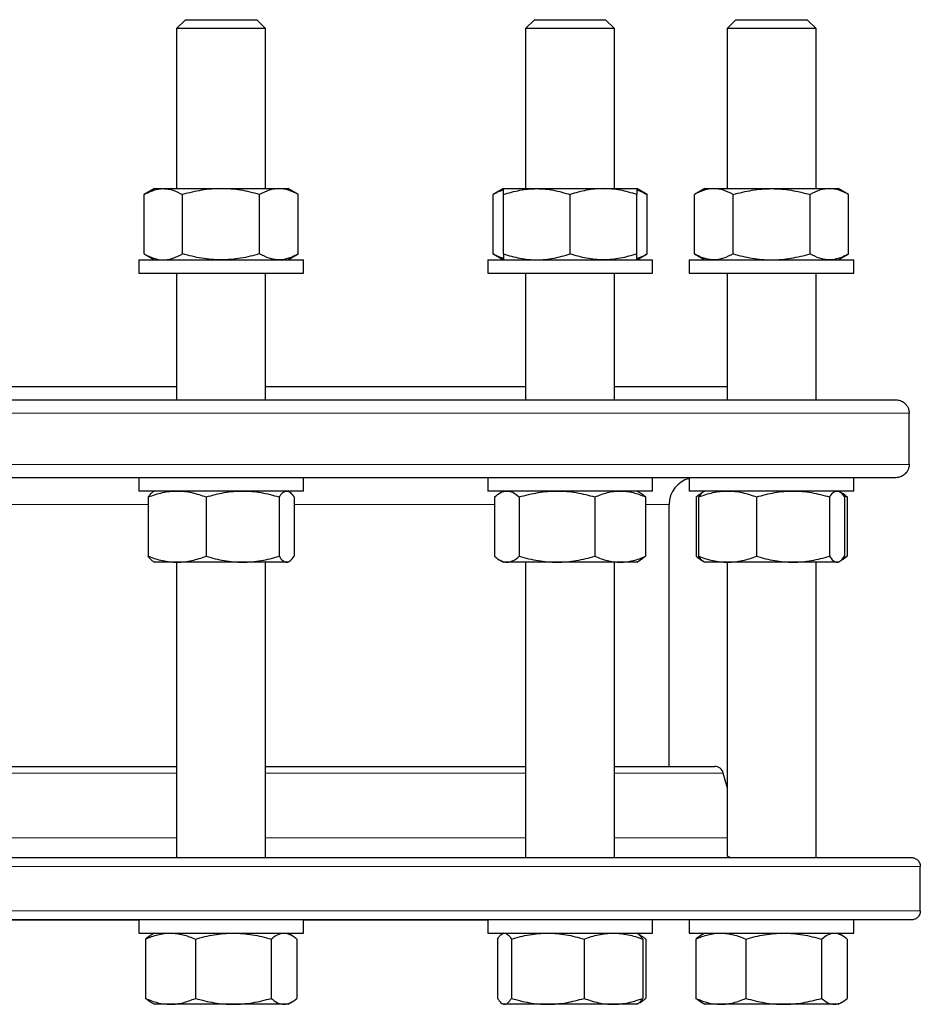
# Model space of a CAD drawing. Header units: millimetres. Extents: x 162 to 1075, y 75 to 934.
# Tile 4 of 9: x 381 to 583, y 213 to 435. Entities that reach past the tile are written whole.
import ezdxf

# ---------------------------------------------------------------- set-up
doc = ezdxf.new("R2010")
doc.units = ezdxf.units.MM

msp = doc.modelspace()

# ---------------------------------------------------------------- linework, layer by layer
at = {"color": 7, "linetype": 'Continuous', "lineweight": 25}
for p, q in [((418.14, 434.83), (416.14, 432.83)), ((418.14, 434.83), (423.35, 434.83)), ((423.35, 434.83), (434.14, 434.83)), ((436.14, 432.83), (434.14, 434.83)), ((496.59, 434.83), (494.59, 432.83)), ((496.59, 434.83), (505.92, 434.83)), ((505.92, 434.83), (512.59, 434.83)), ((514.59, 432.83), (512.59, 434.83)), ((541.89, 434.83), (539.89, 432.83)), ((541.89, 434.83), (554.98, 434.83)), ((554.98, 434.83), (557.89, 434.83)), ((559.89, 432.83), (557.89, 434.83)), ((416.14, 432.83), (416.14, 396.83)), ((422.65, 432.83), (416.14, 432.83)), ((436.14, 432.83), (422.65, 432.83)), ((436.14, 396.83), (436.14, 432.83)), ((494.59, 432.83), (494.59, 396.83)), ((506.25, 432.83), (494.59, 432.83)), ((514.59, 432.83), (506.25, 432.83)), ((514.59, 396.83), (514.59, 432.83)), ((539.89, 432.83), (539.89, 396.83)), ((556.25, 432.83), (539.89, 432.83)), ((559.89, 432.83), (556.25, 432.83)), ((559.89, 396.83), (559.89, 432.83)), ((411.14, 396.83), (408.82, 395.49)), ((411.14, 396.83), (413.15, 396.83)), ((413.15, 396.83), (426.14, 396.83)), ((426.14, 396.83), (439.13, 396.83)), ((439.13, 396.83), (441.14, 396.83)), ((443.46, 395.49), (441.14, 396.83)), ((489.59, 396.83), (487.27, 395.49)), ((489.59, 396.83), (497.09, 396.83)), ((497.09, 396.83), (512.09, 396.83)), ((512.09, 396.83), (519.59, 396.83)), ((521.91, 395.49), (519.59, 396.83)), ((534.89, 396.83), (532.57, 395.49)), ((534.89, 396.83), (536.9, 396.83)), ((536.9, 396.83), (549.89, 396.83)), ((549.89, 396.83), (562.88, 396.83)), ((562.88, 396.83), (564.89, 396.83)), ((567.21, 395.49), (564.89, 396.83)), ((408.82, 382.17), (408.82, 395.49)), ((417.48, 382.17), (417.48, 395.49)), ((434.8, 382.17), (434.8, 395.49)), ((443.46, 382.17), (443.46, 395.49)), ((487.27, 382.17), (487.27, 395.49)), ((489.59, 382.17), (489.59, 395.49)), ((504.59, 382.17), (504.59, 395.49)), ((519.59, 382.17), (519.59, 395.49)), ((521.91, 382.17), (521.91, 395.49)), ((532.57, 382.17), (532.57, 395.49)), ((541.23, 382.17), (541.23, 395.49)), ((558.55, 382.17), (558.55, 395.49)), ((567.21, 382.17), (567.21, 395.49)), ((408.82, 382.17), (411.14, 380.83)), ((441.14, 380.83), (443.46, 382.17)), ((487.27, 382.17), (489.59, 380.83)), ((519.59, 380.83), (521.91, 382.17)), ((532.57, 382.17), (534.89, 380.83)), ((564.89, 380.83), (567.21, 382.17)), ((407.64, 380.83), (407.64, 377.83)), ((407.64, 380.83), (444.64, 380.83)), ((444.64, 377.83), (444.64, 380.83)), ((486.09, 380.83), (486.09, 377.83)), ((486.09, 380.83), (523.09, 380.83)), ((523.09, 377.83), (523.09, 380.83)), ((531.39, 380.83), (531.39, 377.83)), ((531.39, 380.83), (568.39, 380.83)), ((568.39, 377.83), (568.39, 380.83)), ((407.64, 377.83), (444.64, 377.83)), ((416.14, 377.83), (416.14, 349.33)), ((436.14, 349.33), (436.14, 377.83)), ((486.09, 377.83), (523.09, 377.83)), ((494.59, 377.83), (494.59, 349.33)), ((514.59, 349.33), (514.59, 377.83)), ((531.39, 377.83), (568.39, 377.83)), ((539.89, 377.83), (539.89, 349.33)), ((559.89, 349.33), (559.89, 377.83)), ((345.56, 352.33), (416.14, 352.33)), ((436.14, 352.33), (494.59, 352.33)), ((514.59, 352.33), (539.89, 352.33)), ((183.85, 349.33), (577.85, 349.33)), ((580.83, 334.83), (580.83, 346.33)), ((577.85, 331.83), (183.85, 331.83)), ((407.64, 331.83), (407.64, 328.83)), ((444.64, 328.83), (444.64, 331.83)), ((486.09, 331.83), (486.09, 328.83)), ((523.09, 328.83), (523.09, 331.83)), ((531.39, 331.83), (531.39, 328.83)), ((568.39, 328.83), (568.39, 331.83)), ((407.75, 328.83), (407.64, 328.83)), ((444.64, 328.83), (407.75, 328.83)), ((411.14, 328.83), (410.85, 328.66)), ((441.44, 328.66), (441.14, 328.83)), ((489.67, 328.83), (486.09, 328.83)), ((489.59, 328.83), (488.75, 328.34)), ((523.09, 328.83), (489.67, 328.83)), ((520.44, 328.34), (519.59, 328.83)), ((542.42, 328.83), (531.39, 328.83)), ((534.59, 328.66), (534.04, 328.34)), ((534.89, 328.83), (534.59, 328.66)), ((568.39, 328.83), (542.42, 328.83)), ((565.18, 328.66), (564.89, 328.83)), ((565.74, 328.34), (565.21, 328.64)), ((566.04, 327.83), (566.88, 327.49)), ((409.75, 327.49), (409.75, 314.17)), ((422.78, 327.49), (422.78, 314.17)), ((439.17, 327.49), (439.17, 314.17)), ((442.54, 327.49), (442.54, 314.17)), ((487.6, 327.49), (487.6, 314.17)), ((493.18, 327.49), (493.18, 314.17)), ((510.17, 327.49), (510.17, 314.17)), ((521.58, 327.49), (521.58, 314.17)), ((526.85, 266.89), (526.85, 325.83)), ((532.9, 327.49), (532.9, 314.17)), ((533.49, 327.49), (533.49, 314.17)), ((546.52, 327.49), (546.52, 314.17)), ((562.92, 327.49), (562.92, 314.17)), ((566.28, 327.49), (566.28, 314.17)), ((566.88, 327.49), (566.88, 314.17)), ((410.85, 313), (411.14, 312.83)), ((416.26, 312.83), (411.14, 312.83)), ((416.14, 312.83), (416.14, 246.39)), ((430.97, 312.83), (416.26, 312.83)), ((440.86, 312.83), (430.97, 312.83)), ((436.14, 246.39), (436.14, 312.83)), ((441.14, 312.83), (440.86, 312.83)), ((441.14, 312.83), (441.44, 313)), ((488.75, 313.32), (489.59, 312.83)), ((490.39, 312.83), (489.59, 312.83)), ((501.68, 312.83), (490.39, 312.83)), ((494.59, 312.83), (494.59, 246.39)), ((515.88, 312.83), (501.68, 312.83)), ((514.59, 246.39), (514.59, 312.83)), ((519.59, 312.83), (515.88, 312.83)), ((519.59, 312.83), (520.44, 313.32)), ((534.04, 313.32), (534.59, 313)), ((534.59, 313), (534.89, 312.83)), ((540, 312.83), (534.89, 312.83)), ((539.89, 312.83), (539.89, 246.95)), ((554.72, 312.83), (540, 312.83)), ((564.6, 312.83), (554.72, 312.83)), ((559.89, 246.39), (559.89, 312.83)), ((564.89, 312.83), (564.6, 312.83)), ((564.89, 312.83), (565.18, 313)), ((565.21, 313.02), (565.74, 313.32)), ((566.04, 313.83), (566.88, 314.17)), ((345.56, 266.89), (416.14, 266.89)), ((436.14, 266.89), (494.59, 266.89)), ((514.59, 266.89), (537.11, 266.89)), ((539.89, 262.25), (539.04, 265.41)), ((180.35, 246.39), (581.35, 246.39)), ((583.33, 234.39), (583.33, 244.39)), ((581.35, 232.39), (180.35, 232.39)), ((407.64, 232.39), (407.64, 229.39)), ((444.64, 229.39), (444.64, 232.39)), ((486.09, 232.39), (486.09, 229.39)), ((523.09, 229.39), (523.09, 232.39)), ((531.39, 232.39), (531.39, 229.39)), ((568.39, 229.39), (568.39, 232.39)), ((407.64, 229.39), (444.58, 229.39)), ((411.14, 229.39), (410.22, 228.86)), ((442.07, 228.86), (441.14, 229.39)), ((444.58, 229.39), (444.64, 229.39)), ((486.09, 229.39), (523.09, 229.39)), ((489.59, 229.39), (489.34, 229.25)), ((519.85, 229.25), (519.59, 229.39)), ((520.52, 228.86), (519.85, 229.25)), ((531.39, 229.39), (568.39, 229.39)), ((534.89, 229.39), (533.96, 228.86)), ((565.81, 228.86), (564.89, 229.39)), ((409.11, 228.05), (409.11, 214.73)), ((420.34, 228.05), (420.34, 214.73)), ((437.37, 228.05), (437.37, 214.73)), ((443.18, 228.05), (443.18, 214.73)), ((488.27, 228.05), (488.27, 214.73)), ((491.41, 228.05), (491.41, 214.73)), ((507.73, 228.05), (507.73, 214.73)), ((520.91, 228.05), (520.91, 214.73)), ((521.63, 228.05), (521.63, 214.73)), ((532.85, 228.05), (532.85, 214.73)), ((544.08, 228.05), (544.08, 214.73)), ((561.12, 228.05), (561.12, 214.73)), ((566.92, 228.05), (566.92, 214.73)), ((410.22, 213.93), (411.14, 213.39)), ((414.72, 213.39), (411.14, 213.39)), ((428.86, 213.39), (414.72, 213.39)), ((440.28, 213.39), (428.86, 213.39)), ((441.14, 213.39), (440.28, 213.39)), ((441.14, 213.39), (442.07, 213.93)), ((489.34, 213.54), (489.59, 213.39)), ((489.84, 213.39), (489.59, 213.39)), ((499.57, 213.39), (489.84, 213.39)), ((514.32, 213.39), (499.57, 213.39)), ((519.59, 213.39), (514.32, 213.39)), ((519.59, 213.39), (519.85, 213.54)), ((519.85, 213.54), (520.52, 213.92)), ((533.96, 213.93), (534.89, 213.39)), ((538.47, 213.39), (534.89, 213.39)), ((552.6, 213.39), (538.47, 213.39)), ((564.02, 213.39), (552.6, 213.39)), ((564.89, 213.39), (564.02, 213.39)), ((564.89, 213.39), (565.81, 213.93))]:
    msp.add_line(p, q, dxfattribs=at)
at = {"color": 8, "linetype": 'Continuous', "lineweight": 18}
for p, q in [((580.83, 346.33), (180.87, 346.33)), ((180.87, 334.83), (580.83, 334.83)), ((409.75, 325.83), (352.55, 325.83)), ((487.6, 325.83), (442.54, 325.83)), ((526.85, 325.83), (521.58, 325.83)), ((416.14, 265.41), (345.56, 265.41)), ((494.59, 265.41), (436.14, 265.41)), ((539.04, 265.41), (514.59, 265.41)), ((345.56, 250.84), (416.14, 250.84)), ((436.14, 250.84), (494.59, 250.84)), ((514.59, 250.84), (539.89, 250.84)), ((583.33, 244.39), (178.37, 244.39)), ((178.37, 234.39), (583.33, 234.39)), ((380.85, 232.33), (354.06, 232.33)), ((407.64, 232.33), (380.85, 232.33)), ((486.09, 232.33), (444.64, 232.33))]:
    msp.add_line(p, q, dxfattribs=at)
at = {"color": 7, "linetype": 'Continuous', "lineweight": 25}
for centre, radius, start, end in [((532.85, 325.83), 6, 104.1127, 180), ((537.11, 264.89), 2, 15, 90)]:
    msp.add_arc(centre, radius, start, end, dxfattribs=at)
for points, knots in [([(408.82, 395.49), (409.18, 395.69), (409.53, 395.88), (410.25, 396.21), (410.61, 396.35), (411.69, 396.7), (412.42, 396.83), (413.15, 396.83)], [0, 0, 0, 0, 0.25, 0.25, 0.5, 0.5, 1, 1, 1, 1]), ([(413.15, 396.83), (413.52, 396.83), (413.89, 396.8), (414.62, 396.68), (414.99, 396.58), (416.07, 396.23), (416.78, 395.89), (417.48, 395.49)], [0, 0, 0, 0, 0.25, 0.25, 0.5, 0.5, 1, 1, 1, 1]), ([(426.14, 396.83), (425.41, 396.83), (424.67, 396.8), (423.21, 396.68), (422.48, 396.58), (420.32, 396.23), (418.9, 395.9), (417.48, 395.49)], [0, 0, 0, 0, 0.25, 0.25, 0.5, 0.5, 1, 1, 1, 1]), ([(434.8, 395.49), (433.39, 395.9), (431.96, 396.24), (429.08, 396.7), (427.62, 396.83), (426.14, 396.83)], [0, 0, 0, 0, 0.5, 0.5, 1, 1, 1, 1]), ([(439.13, 396.83), (438.77, 396.83), (438.4, 396.8), (437.67, 396.68), (437.3, 396.58), (436.22, 396.23), (435.51, 395.9), (434.8, 395.49)], [0, 0, 0, 0, 0.25, 0.25, 0.5, 0.5, 1, 1, 1, 1]), ([(443.46, 395.49), (442.76, 395.9), (442.04, 396.24), (440.6, 396.7), (439.87, 396.83), (439.13, 396.83)], [0, 0, 0, 0, 0.5, 0.5, 1, 1, 1, 1]), ([(489.59, 396.52), (489.49, 396.49), (489.16, 396.39), (488.61, 396.17), (487.94, 395.86), (487.49, 395.61), (487.27, 395.49)], [0, 0, 0, 0, 0.132857, 0.421842, 0.710957, 1, 1, 1, 1]), ([(489.59, 395.49), (490.2, 395.69), (490.82, 395.88), (492.06, 396.21), (492.69, 396.35), (494.57, 396.7), (495.83, 396.83), (497.09, 396.83)], [0, 0, 0, 0, 0.25, 0.25, 0.5, 0.5, 1, 1, 1, 1]), ([(489.59, 395.49), (489.59, 395.9), (489.59, 396.24), (489.59, 396.7), (489.59, 396.83), (489.59, 396.83)], [0, 0, 0, 0, 0.5, 0.5, 1, 1, 1, 1]), ([(497.09, 396.83), (497.73, 396.83), (498.36, 396.8), (499.64, 396.68), (500.27, 396.58), (502.15, 396.23), (503.38, 395.89), (504.59, 395.49)], [0, 0, 0, 0, 0.25, 0.25, 0.5, 0.5, 1, 1, 1, 1]), ([(512.09, 396.83), (511.46, 396.83), (510.82, 396.8), (509.55, 396.68), (508.93, 396.58), (507.05, 396.23), (505.82, 395.9), (504.59, 395.49)], [0, 0, 0, 0, 0.25, 0.25, 0.5, 0.5, 1, 1, 1, 1]), ([(519.59, 395.49), (518.37, 395.9), (517.13, 396.24), (514.63, 396.7), (513.37, 396.83), (512.09, 396.83)], [0, 0, 0, 0, 0.5, 0.5, 1, 1, 1, 1]), ([(519.59, 396.83), (519.59, 396.83), (519.59, 396.8), (519.59, 396.68), (519.59, 396.58), (519.59, 396.23), (519.59, 395.9), (519.59, 395.49)], [0, 0, 0, 0, 0.25, 0.25, 0.5, 0.5, 1, 1, 1, 1]), ([(519.59, 396.52), (519.85, 396.44), (520.36, 396.27), (521.14, 395.92), (521.65, 395.63), (521.91, 395.49)], [0, 0, 0, 0, 0.320666, 0.660318, 1, 1, 1, 1]), ([(536.9, 396.83), (536.53, 396.83), (536.16, 396.8), (535.43, 396.68), (535.07, 396.58), (533.99, 396.23), (533.27, 395.9), (532.57, 395.49)], [0, 0, 0, 0, 0.25, 0.25, 0.5, 0.5, 1, 1, 1, 1]), ([(541.23, 395.49), (540.52, 395.9), (539.81, 396.24), (538.36, 396.7), (537.63, 396.83), (536.9, 396.83)], [0, 0, 0, 0, 0.5, 0.5, 1, 1, 1, 1]), ([(541.23, 395.49), (541.93, 395.69), (542.64, 395.88), (544.08, 396.21), (544.8, 396.35), (546.97, 396.7), (548.42, 396.83), (549.89, 396.83)], [0, 0, 0, 0, 0.25, 0.25, 0.5, 0.5, 1, 1, 1, 1]), ([(549.89, 396.83), (550.62, 396.83), (551.35, 396.8), (552.83, 396.68), (553.56, 396.58), (555.73, 396.23), (557.15, 395.89), (558.55, 395.49)], [0, 0, 0, 0, 0.25, 0.25, 0.5, 0.5, 1, 1, 1, 1]), ([(562.88, 396.83), (562.51, 396.83), (562.14, 396.8), (561.41, 396.68), (561.05, 396.58), (559.97, 396.23), (559.25, 395.9), (558.55, 395.49)], [0, 0, 0, 0, 0.25, 0.25, 0.5, 0.5, 1, 1, 1, 1]), ([(567.21, 395.49), (566.5, 395.9), (565.79, 396.24), (564.34, 396.7), (563.62, 396.83), (562.88, 396.83)], [0, 0, 0, 0, 0.5, 0.5, 1, 1, 1, 1]), ([(408.82, 382.17), (409.18, 381.97), (409.53, 381.78), (410.25, 381.45), (410.61, 381.31), (411.69, 380.96), (412.42, 380.83), (413.15, 380.83)], [0, 0, 0, 0, 0.25, 0.25, 0.5, 0.5, 1, 1, 1, 1]), ([(413.15, 380.83), (413.52, 380.83), (413.89, 380.86), (414.62, 380.98), (414.99, 381.08), (416.07, 381.43), (416.78, 381.77), (417.48, 382.17)], [0, 0, 0, 0, 0.25, 0.25, 0.5, 0.5, 1, 1, 1, 1]), ([(426.14, 380.83), (425.41, 380.83), (424.67, 380.86), (423.21, 380.98), (422.48, 381.07), (420.32, 381.42), (418.9, 381.76), (417.48, 382.17)], [0, 0, 0, 0, 0.25, 0.25, 0.5, 0.5, 1, 1, 1, 1]), ([(434.8, 382.17), (433.39, 381.76), (431.96, 381.42), (429.08, 380.96), (427.62, 380.83), (426.14, 380.83)], [0, 0, 0, 0, 0.5, 0.5, 1, 1, 1, 1]), ([(439.13, 380.83), (438.77, 380.83), (438.4, 380.86), (437.67, 380.98), (437.3, 381.07), (436.22, 381.42), (435.51, 381.76), (434.8, 382.17)], [0, 0, 0, 0, 0.25, 0.25, 0.5, 0.5, 1, 1, 1, 1]), ([(443.46, 382.17), (442.76, 381.76), (442.04, 381.42), (440.6, 380.96), (439.87, 380.83), (439.13, 380.83)], [0, 0, 0, 0, 0.5, 0.5, 1, 1, 1, 1]), ([(489.59, 381.14), (489.49, 381.17), (489.16, 381.27), (488.61, 381.49), (487.94, 381.8), (487.49, 382.05), (487.27, 382.17)], [0, 0, 0, 0, 0.132857, 0.421842, 0.710957, 1, 1, 1, 1]), ([(489.59, 382.17), (490.2, 381.97), (490.82, 381.78), (492.06, 381.45), (492.69, 381.31), (494.57, 380.96), (495.83, 380.83), (497.09, 380.83)], [0, 0, 0, 0, 0.25, 0.25, 0.5, 0.5, 1, 1, 1, 1]), ([(489.59, 382.17), (489.59, 381.76), (489.59, 381.42), (489.59, 380.96), (489.59, 380.83), (489.59, 380.83)], [0, 0, 0, 0, 0.5, 0.5, 1, 1, 1, 1]), ([(497.09, 380.83), (497.73, 380.83), (498.36, 380.86), (499.64, 380.98), (500.27, 381.08), (502.15, 381.43), (503.38, 381.77), (504.59, 382.17)], [0, 0, 0, 0, 0.25, 0.25, 0.5, 0.5, 1, 1, 1, 1]), ([(512.09, 380.83), (511.46, 380.83), (510.82, 380.86), (509.55, 380.98), (508.93, 381.07), (507.05, 381.42), (505.82, 381.76), (504.59, 382.17)], [0, 0, 0, 0, 0.25, 0.25, 0.5, 0.5, 1, 1, 1, 1]), ([(519.59, 382.17), (518.37, 381.76), (517.13, 381.42), (514.63, 380.96), (513.37, 380.83), (512.09, 380.83)], [0, 0, 0, 0, 0.5, 0.5, 1, 1, 1, 1]), ([(519.59, 380.83), (519.59, 380.83), (519.59, 380.86), (519.59, 380.98), (519.59, 381.07), (519.59, 381.42), (519.59, 381.76), (519.59, 382.17)], [0, 0, 0, 0, 0.25, 0.25, 0.5, 0.5, 1, 1, 1, 1]), ([(519.59, 381.14), (519.85, 381.22), (520.36, 381.39), (521.14, 381.74), (521.65, 382.03), (521.91, 382.17)], [0, 0, 0, 0, 0.320666, 0.660318, 1, 1, 1, 1]), ([(536.9, 380.83), (536.53, 380.83), (536.16, 380.86), (535.43, 380.98), (535.07, 381.07), (533.99, 381.42), (533.27, 381.76), (532.57, 382.17)], [0, 0, 0, 0, 0.25, 0.25, 0.5, 0.5, 1, 1, 1, 1]), ([(541.23, 382.17), (540.52, 381.76), (539.81, 381.42), (538.36, 380.96), (537.63, 380.83), (536.9, 380.83)], [0, 0, 0, 0, 0.5, 0.5, 1, 1, 1, 1]), ([(541.23, 382.17), (541.93, 381.97), (542.64, 381.78), (544.08, 381.45), (544.8, 381.31), (546.97, 380.96), (548.42, 380.83), (549.89, 380.83)], [0, 0, 0, 0, 0.25, 0.25, 0.5, 0.5, 1, 1, 1, 1]), ([(549.89, 380.83), (550.62, 380.83), (551.35, 380.86), (552.83, 380.98), (553.56, 381.08), (555.73, 381.43), (557.15, 381.77), (558.55, 382.17)], [0, 0, 0, 0, 0.25, 0.25, 0.5, 0.5, 1, 1, 1, 1]), ([(562.88, 380.83), (562.51, 380.83), (562.14, 380.86), (561.41, 380.98), (561.05, 381.07), (559.97, 381.42), (559.25, 381.76), (558.55, 382.17)], [0, 0, 0, 0, 0.25, 0.25, 0.5, 0.5, 1, 1, 1, 1]), ([(567.21, 382.17), (566.5, 381.76), (565.79, 381.42), (564.34, 380.96), (563.62, 380.83), (562.88, 380.83)], [0, 0, 0, 0, 0.5, 0.5, 1, 1, 1, 1]), ([(577.85, 349.33), (578.19, 349.33), (578.52, 349.27), (579.01, 349.1), (579.17, 349.03), (579.48, 348.85), (579.63, 348.75), (579.92, 348.5), (580.06, 348.36), (580.31, 348.04), (580.42, 347.87), (580.61, 347.47), (580.69, 347.26), (580.77, 346.92), (580.79, 346.81), (580.82, 346.57), (580.83, 346.45), (580.83, 346.33)], [0, 0, 0, 0, 0.25, 0.25, 0.375, 0.375, 0.5, 0.5, 0.625, 0.625, 0.75, 0.75, 0.875, 0.875, 0.9375, 0.9375, 1, 1, 1, 1]), ([(580.83, 334.83), (580.83, 334.59), (580.8, 334.36), (580.69, 333.9), (580.61, 333.69), (580.42, 333.3), (580.31, 333.12), (580.06, 332.8), (579.92, 332.66), (579.49, 332.29), (579.18, 332.12), (578.52, 331.89), (578.19, 331.83), (577.85, 331.83)], [0, 0, 0, 0, 0.125, 0.125, 0.25, 0.25, 0.375, 0.375, 0.5, 0.5, 0.75, 0.75, 1, 1, 1, 1]), ([(409.75, 327.49), (410.28, 327.69), (410.81, 327.88), (411.89, 328.21), (412.43, 328.35), (414.07, 328.7), (415.16, 328.83), (416.26, 328.83)], [0, 0, 0, 0, 0.25, 0.25, 0.5, 0.5, 1, 1, 1, 1]), ([(410.85, 328.65), (410.83, 328.64), (410.72, 328.59), (410.53, 328.43), (410.26, 328.17), (410, 327.86), (409.83, 327.61), (409.75, 327.49)], [0, 0, 0, 0, 0.05801, 0.290321, 0.526829, 0.763444, 1, 1, 1, 1]), ([(416.26, 328.83), (416.81, 328.83), (417.36, 328.8), (418.47, 328.68), (419.02, 328.58), (420.66, 328.23), (421.72, 327.89), (422.78, 327.49)], [0, 0, 0, 0, 0.25, 0.25, 0.5, 0.5, 1, 1, 1, 1]), ([(422.78, 327.49), (424.12, 327.9), (425.47, 328.24), (428.2, 328.7), (429.58, 328.83), (430.97, 328.83)], [0, 0, 0, 0, 0.5, 0.5, 1, 1, 1, 1]), ([(430.97, 328.83), (431.67, 328.83), (432.37, 328.8), (433.75, 328.68), (434.44, 328.58), (436.49, 328.23), (437.84, 327.9), (439.17, 327.49)], [0, 0, 0, 0, 0.25, 0.25, 0.5, 0.5, 1, 1, 1, 1]), ([(439.17, 327.49), (439.45, 327.9), (439.73, 328.24), (440.29, 328.7), (440.57, 328.83), (440.86, 328.83)], [0, 0, 0, 0, 0.5, 0.5, 1, 1, 1, 1]), ([(440.86, 328.83), (441, 328.83), (441.14, 328.8), (441.43, 328.68), (441.57, 328.58), (441.99, 328.23), (442.27, 327.9), (442.54, 327.49)], [0, 0, 0, 0, 0.25, 0.25, 0.5, 0.5, 1, 1, 1, 1]), ([(487.6, 327.49), (488.06, 327.9), (488.52, 328.24), (489.45, 328.7), (489.92, 328.83), (490.39, 328.83)], [0, 0, 0, 0, 0.5, 0.5, 1, 1, 1, 1]), ([(490.39, 328.83), (490.63, 328.83), (490.87, 328.8), (491.34, 328.68), (491.57, 328.58), (492.27, 328.23), (492.73, 327.9), (493.18, 327.49)], [0, 0, 0, 0, 0.25, 0.25, 0.5, 0.5, 1, 1, 1, 1]), ([(493.18, 327.49), (493.87, 327.69), (494.57, 327.88), (495.98, 328.21), (496.69, 328.35), (498.82, 328.7), (500.24, 328.83), (501.68, 328.83)], [0, 0, 0, 0, 0.25, 0.25, 0.5, 0.5, 1, 1, 1, 1]), ([(501.68, 328.83), (502.4, 328.83), (503.12, 328.8), (504.56, 328.68), (505.28, 328.58), (507.41, 328.23), (508.8, 327.89), (510.17, 327.49)], [0, 0, 0, 0, 0.25, 0.25, 0.5, 0.5, 1, 1, 1, 1]), ([(510.17, 327.49), (511.11, 327.9), (512.05, 328.24), (513.95, 328.7), (514.91, 328.83), (515.88, 328.83)], [0, 0, 0, 0, 0.5, 0.5, 1, 1, 1, 1]), ([(515.88, 328.83), (516.36, 328.83), (516.85, 328.8), (517.81, 328.68), (518.29, 328.58), (519.71, 328.23), (520.65, 327.9), (521.58, 327.49)], [0, 0, 0, 0, 0.25, 0.25, 0.5, 0.5, 1, 1, 1, 1]), ([(521.58, 327.49), (521.43, 327.62), (521.13, 327.88), (520.75, 328.16), (520.52, 328.29), (520.44, 328.33)], [0, 0, 0, 0, 0.396915, 0.793942, 1, 1, 1, 1]), ([(532.9, 327.49), (533.05, 327.62), (533.35, 327.88), (533.8, 328.2), (534.15, 328.42), (534.35, 328.5), (534.39, 328.52)], [0, 0, 0, 0, 0.304999, 0.610085, 0.915011, 1, 1, 1, 1]), ([(533.49, 327.49), (534.56, 327.9), (535.63, 328.24), (537.8, 328.7), (538.89, 328.83), (540, 328.83)], [0, 0, 0, 0, 0.5, 0.5, 1, 1, 1, 1]), ([(534.6, 328.65), (534.57, 328.64), (534.46, 328.59), (534.27, 328.43), (534.01, 328.17), (533.75, 327.86), (533.58, 327.61), (533.49, 327.49)], [0, 0, 0, 0, 0.05801, 0.290321, 0.526829, 0.763444, 1, 1, 1, 1]), ([(540, 328.83), (540.56, 328.83), (541.11, 328.8), (542.21, 328.68), (542.76, 328.58), (544.38, 328.23), (545.46, 327.9), (546.52, 327.49)], [0, 0, 0, 0, 0.25, 0.25, 0.5, 0.5, 1, 1, 1, 1]), ([(546.52, 327.49), (547.19, 327.69), (547.86, 327.88), (549.22, 328.21), (549.9, 328.35), (551.96, 328.7), (553.33, 328.83), (554.72, 328.83)], [0, 0, 0, 0, 0.25, 0.25, 0.5, 0.5, 1, 1, 1, 1]), ([(554.72, 328.83), (555.41, 328.83), (556.11, 328.8), (557.5, 328.68), (558.19, 328.58), (560.25, 328.23), (561.59, 327.89), (562.92, 327.49)], [0, 0, 0, 0, 0.25, 0.25, 0.5, 0.5, 1, 1, 1, 1]), ([(562.92, 327.49), (563.19, 327.9), (563.47, 328.24), (564.03, 328.7), (564.31, 328.83), (564.6, 328.83)], [0, 0, 0, 0, 0.5, 0.5, 1, 1, 1, 1]), ([(564.6, 328.83), (564.74, 328.83), (564.89, 328.8), (565.17, 328.68), (565.31, 328.58), (565.73, 328.23), (566.01, 327.9), (566.28, 327.49)], [0, 0, 0, 0, 0.25, 0.25, 0.5, 0.5, 1, 1, 1, 1]), ([(566.88, 327.49), (566.73, 327.62), (566.43, 327.88), (566.04, 328.16), (565.81, 328.29), (565.73, 328.33)], [0, 0, 0, 0, 0.396915, 0.793942, 1, 1, 1, 1]), ([(409.75, 314.17), (410.28, 313.97), (410.81, 313.78), (411.89, 313.45), (412.43, 313.31), (414.07, 312.96), (415.16, 312.83), (416.26, 312.83)], [0, 0, 0, 0, 0.25, 0.25, 0.5, 0.5, 1, 1, 1, 1]), ([(410.85, 313), (410.83, 313.02), (410.72, 313.07), (410.53, 313.23), (410.26, 313.49), (410, 313.8), (409.83, 314.05), (409.75, 314.17)], [0, 0, 0, 0, 0.05801, 0.290321, 0.526829, 0.763444, 1, 1, 1, 1]), ([(416.26, 312.83), (416.81, 312.83), (417.36, 312.86), (418.47, 312.98), (419.02, 313.08), (420.66, 313.43), (421.72, 313.77), (422.78, 314.17)], [0, 0, 0, 0, 0.25, 0.25, 0.5, 0.5, 1, 1, 1, 1]), ([(422.78, 314.17), (424.12, 313.76), (425.47, 313.42), (428.2, 312.96), (429.58, 312.83), (430.97, 312.83)], [0, 0, 0, 0, 0.5, 0.5, 1, 1, 1, 1]), ([(430.97, 312.83), (431.67, 312.83), (432.37, 312.86), (433.75, 312.98), (434.44, 313.07), (436.49, 313.42), (437.84, 313.76), (439.17, 314.17)], [0, 0, 0, 0, 0.25, 0.25, 0.5, 0.5, 1, 1, 1, 1]), ([(439.17, 314.17), (439.45, 313.76), (439.73, 313.42), (440.29, 312.96), (440.57, 312.83), (440.86, 312.83)], [0, 0, 0, 0, 0.5, 0.5, 1, 1, 1, 1]), ([(440.86, 312.83), (441, 312.83), (441.14, 312.86), (441.43, 312.98), (441.57, 313.07), (441.99, 313.42), (442.27, 313.76), (442.54, 314.17)], [0, 0, 0, 0, 0.25, 0.25, 0.5, 0.5, 1, 1, 1, 1]), ([(487.6, 314.17), (488.06, 313.76), (488.52, 313.42), (489.45, 312.96), (489.92, 312.83), (490.39, 312.83)], [0, 0, 0, 0, 0.5, 0.5, 1, 1, 1, 1]), ([(490.39, 312.83), (490.63, 312.83), (490.87, 312.86), (491.34, 312.98), (491.57, 313.07), (492.27, 313.42), (492.73, 313.76), (493.18, 314.17)], [0, 0, 0, 0, 0.25, 0.25, 0.5, 0.5, 1, 1, 1, 1]), ([(493.18, 314.17), (493.87, 313.97), (494.57, 313.78), (495.98, 313.45), (496.69, 313.31), (498.82, 312.96), (500.24, 312.83), (501.68, 312.83)], [0, 0, 0, 0, 0.25, 0.25, 0.5, 0.5, 1, 1, 1, 1]), ([(501.68, 312.83), (502.4, 312.83), (503.12, 312.86), (504.56, 312.98), (505.28, 313.08), (507.41, 313.43), (508.8, 313.77), (510.17, 314.17)], [0, 0, 0, 0, 0.25, 0.25, 0.5, 0.5, 1, 1, 1, 1]), ([(510.17, 314.17), (511.11, 313.76), (512.05, 313.42), (513.95, 312.96), (514.91, 312.83), (515.88, 312.83)], [0, 0, 0, 0, 0.5, 0.5, 1, 1, 1, 1]), ([(515.88, 312.83), (516.36, 312.83), (516.85, 312.86), (517.81, 312.98), (518.29, 313.07), (519.71, 313.42), (520.65, 313.76), (521.58, 314.17)], [0, 0, 0, 0, 0.25, 0.25, 0.5, 0.5, 1, 1, 1, 1]), ([(521.58, 314.17), (521.43, 314.04), (521.13, 313.78), (520.75, 313.5), (520.52, 313.37), (520.44, 313.33)], [0, 0, 0, 0, 0.396915, 0.793942, 1, 1, 1, 1]), ([(532.9, 314.17), (533.05, 314.04), (533.35, 313.78), (533.8, 313.46), (534.15, 313.24), (534.35, 313.16), (534.39, 313.14)], [0, 0, 0, 0, 0.304999, 0.610085, 0.915011, 1, 1, 1, 1]), ([(533.49, 314.17), (534.56, 313.76), (535.63, 313.42), (537.8, 312.96), (538.89, 312.83), (540, 312.83)], [0, 0, 0, 0, 0.5, 0.5, 1, 1, 1, 1]), ([(534.6, 313), (534.57, 313.02), (534.46, 313.07), (534.27, 313.23), (534.01, 313.49), (533.75, 313.8), (533.58, 314.05), (533.49, 314.17)], [0, 0, 0, 0, 0.05801, 0.290321, 0.526829, 0.763444, 1, 1, 1, 1]), ([(540, 312.83), (540.56, 312.83), (541.11, 312.86), (542.21, 312.98), (542.76, 313.07), (544.38, 313.42), (545.46, 313.76), (546.52, 314.17)], [0, 0, 0, 0, 0.25, 0.25, 0.5, 0.5, 1, 1, 1, 1]), ([(546.52, 314.17), (547.19, 313.97), (547.86, 313.78), (549.22, 313.45), (549.9, 313.31), (551.96, 312.96), (553.33, 312.83), (554.72, 312.83)], [0, 0, 0, 0, 0.25, 0.25, 0.5, 0.5, 1, 1, 1, 1]), ([(554.72, 312.83), (555.41, 312.83), (556.11, 312.86), (557.5, 312.98), (558.19, 313.08), (560.25, 313.43), (561.59, 313.77), (562.92, 314.17)], [0, 0, 0, 0, 0.25, 0.25, 0.5, 0.5, 1, 1, 1, 1]), ([(562.92, 314.17), (563.19, 313.76), (563.47, 313.42), (564.03, 312.96), (564.31, 312.83), (564.6, 312.83)], [0, 0, 0, 0, 0.5, 0.5, 1, 1, 1, 1]), ([(564.6, 312.83), (564.74, 312.83), (564.89, 312.86), (565.17, 312.98), (565.31, 313.07), (565.73, 313.42), (566.01, 313.76), (566.28, 314.17)], [0, 0, 0, 0, 0.25, 0.25, 0.5, 0.5, 1, 1, 1, 1]), ([(566.88, 314.17), (566.73, 314.04), (566.43, 313.78), (566.04, 313.5), (565.81, 313.37), (565.73, 313.33)], [0, 0, 0, 0, 0.396915, 0.793942, 1, 1, 1, 1]), ([(539.89, 246.95), (539.89, 246.92), (539.9, 246.86), (539.98, 246.74), (540.13, 246.63), (540.33, 246.52), (540.61, 246.43), (540.88, 246.4), (541.05, 246.39), (541.1, 246.39)], [0, 0, 0, 0, 0.138542, 0.289629, 0.450082, 0.610522, 0.775695, 0.940821, 1, 1, 1, 1]), ([(581.35, 246.39), (581.46, 246.39), (581.57, 246.38), (581.79, 246.35), (581.9, 246.32), (582.23, 246.2), (582.44, 246.08), (582.72, 245.84), (582.81, 245.74), (582.98, 245.53), (583.06, 245.41), (583.19, 245.15), (583.24, 245.01), (583.31, 244.71), (583.33, 244.55), (583.33, 244.39)], [0, 0, 0, 0, 0.125, 0.125, 0.25, 0.25, 0.5, 0.5, 0.625, 0.625, 0.75, 0.75, 0.875, 0.875, 1, 1, 1, 1]), ([(583.33, 234.39), (583.33, 234.23), (583.31, 234.08), (583.24, 233.77), (583.19, 233.63), (583.06, 233.37), (582.98, 233.25), (582.82, 233.04), (582.72, 232.95), (582.44, 232.7), (582.23, 232.58), (581.79, 232.43), (581.57, 232.39), (581.35, 232.39)], [0, 0, 0, 0, 0.125, 0.125, 0.25, 0.25, 0.375, 0.375, 0.5, 0.5, 0.75, 0.75, 1, 1, 1, 1]), ([(409.11, 228.05), (409.57, 228.26), (410.03, 228.44), (410.96, 228.77), (411.43, 228.92), (412.83, 229.27), (413.78, 229.39), (414.72, 229.39)], [0, 0, 0, 0, 0.25, 0.25, 0.5, 0.5, 1, 1, 1, 1]), ([(410.22, 228.85), (410.15, 228.81), (409.92, 228.69), (409.55, 228.42), (409.26, 228.18), (409.11, 228.05)], [0, 0, 0, 0, 0.196204, 0.598153, 1, 1, 1, 1]), ([(414.72, 229.39), (415.2, 229.39), (415.68, 229.36), (416.63, 229.24), (417.1, 229.15), (418.51, 228.79), (419.43, 228.46), (420.34, 228.05)], [0, 0, 0, 0, 0.25, 0.25, 0.5, 0.5, 1, 1, 1, 1]), ([(420.34, 228.05), (421.73, 228.46), (423.14, 228.8), (425.97, 229.26), (427.41, 229.39), (428.86, 229.39)], [0, 0, 0, 0, 0.5, 0.5, 1, 1, 1, 1]), ([(428.86, 229.39), (429.58, 229.39), (430.31, 229.36), (431.74, 229.24), (432.46, 229.15), (434.58, 228.8), (435.98, 228.46), (437.37, 228.05)], [0, 0, 0, 0, 0.25, 0.25, 0.5, 0.5, 1, 1, 1, 1]), ([(437.37, 228.05), (437.85, 228.46), (438.33, 228.8), (439.29, 229.26), (439.78, 229.39), (440.28, 229.39)], [0, 0, 0, 0, 0.5, 0.5, 1, 1, 1, 1]), ([(440.28, 229.39), (440.52, 229.39), (440.77, 229.36), (441.26, 229.24), (441.5, 229.15), (442.23, 228.8), (442.7, 228.46), (443.18, 228.05)], [0, 0, 0, 0, 0.25, 0.25, 0.5, 0.5, 1, 1, 1, 1]), ([(488.27, 228.05), (488.53, 228.46), (488.79, 228.8), (489.31, 229.26), (489.57, 229.39), (489.84, 229.39)], [0, 0, 0, 0, 0.5, 0.5, 1, 1, 1, 1]), ([(489.84, 229.39), (489.97, 229.39), (490.11, 229.36), (490.37, 229.24), (490.5, 229.15), (490.89, 228.8), (491.15, 228.46), (491.41, 228.05)], [0, 0, 0, 0, 0.25, 0.25, 0.5, 0.5, 1, 1, 1, 1]), ([(491.41, 228.05), (492.07, 228.26), (492.74, 228.44), (494.1, 228.77), (494.78, 228.92), (496.82, 229.27), (498.19, 229.39), (499.57, 229.39)], [0, 0, 0, 0, 0.25, 0.25, 0.5, 0.5, 1, 1, 1, 1]), ([(499.57, 229.39), (500.26, 229.39), (500.95, 229.36), (502.34, 229.24), (503.03, 229.15), (505.07, 228.79), (506.41, 228.46), (507.73, 228.05)], [0, 0, 0, 0, 0.25, 0.25, 0.5, 0.5, 1, 1, 1, 1]), ([(507.73, 228.05), (508.81, 228.46), (509.89, 228.8), (512.09, 229.26), (513.2, 229.39), (514.32, 229.39)], [0, 0, 0, 0, 0.5, 0.5, 1, 1, 1, 1]), ([(514.32, 229.39), (514.88, 229.39), (515.44, 229.36), (516.55, 229.24), (517.11, 229.15), (518.75, 228.8), (519.84, 228.46), (520.91, 228.05)], [0, 0, 0, 0, 0.25, 0.25, 0.5, 0.5, 1, 1, 1, 1]), ([(520.91, 228.05), (520.83, 228.18), (520.66, 228.44), (520.4, 228.77), (520.14, 229.03), (519.96, 229.19), (519.86, 229.24), (519.85, 229.24)], [0, 0, 0, 0, 0.240819, 0.481706, 0.722467, 0.967776, 1, 1, 1, 1]), ([(520.05, 229.1), (520.23, 229.01), (520.58, 228.84), (521.11, 228.48), (521.45, 228.2), (521.63, 228.05)], [0, 0, 0, 0, 0.330588, 0.665279, 1, 1, 1, 1]), ([(532.85, 228.05), (533.77, 228.46), (534.7, 228.8), (536.57, 229.26), (537.51, 229.39), (538.47, 229.39)], [0, 0, 0, 0, 0.5, 0.5, 1, 1, 1, 1]), ([(533.97, 228.85), (533.89, 228.81), (533.67, 228.69), (533.3, 228.42), (533, 228.18), (532.85, 228.05)], [0, 0, 0, 0, 0.196204, 0.598153, 1, 1, 1, 1]), ([(538.47, 229.39), (538.94, 229.39), (539.42, 229.36), (540.37, 229.24), (540.84, 229.15), (542.24, 228.8), (543.17, 228.46), (544.08, 228.05)], [0, 0, 0, 0, 0.25, 0.25, 0.5, 0.5, 1, 1, 1, 1]), ([(544.08, 228.05), (544.78, 228.26), (545.47, 228.44), (546.89, 228.77), (547.6, 228.92), (549.73, 229.27), (551.16, 229.39), (552.6, 229.39)], [0, 0, 0, 0, 0.25, 0.25, 0.5, 0.5, 1, 1, 1, 1]), ([(552.6, 229.39), (553.32, 229.39), (554.04, 229.36), (555.49, 229.24), (556.21, 229.15), (558.35, 228.79), (559.74, 228.46), (561.12, 228.05)], [0, 0, 0, 0, 0.25, 0.25, 0.5, 0.5, 1, 1, 1, 1]), ([(561.12, 228.05), (561.59, 228.46), (562.07, 228.8), (563.04, 229.26), (563.53, 229.39), (564.02, 229.39)], [0, 0, 0, 0, 0.5, 0.5, 1, 1, 1, 1]), ([(564.02, 229.39), (564.27, 229.39), (564.51, 229.36), (565, 229.24), (565.25, 229.15), (565.97, 228.8), (566.45, 228.46), (566.92, 228.05)], [0, 0, 0, 0, 0.25, 0.25, 0.5, 0.5, 1, 1, 1, 1]), ([(409.11, 214.73), (409.57, 214.53), (410.03, 214.34), (410.96, 214.01), (411.43, 213.87), (412.83, 213.52), (413.78, 213.39), (414.72, 213.39)], [0, 0, 0, 0, 0.25, 0.25, 0.5, 0.5, 1, 1, 1, 1]), ([(410.22, 213.93), (410.15, 213.97), (409.92, 214.1), (409.55, 214.36), (409.26, 214.61), (409.11, 214.73)], [0, 0, 0, 0, 0.196204, 0.598153, 1, 1, 1, 1]), ([(414.72, 213.39), (415.2, 213.39), (415.68, 213.42), (416.63, 213.55), (417.1, 213.64), (418.51, 213.99), (419.43, 214.33), (420.34, 214.73)], [0, 0, 0, 0, 0.25, 0.25, 0.5, 0.5, 1, 1, 1, 1]), ([(420.34, 214.73), (421.73, 214.32), (423.14, 213.99), (425.97, 213.52), (427.41, 213.39), (428.86, 213.39)], [0, 0, 0, 0, 0.5, 0.5, 1, 1, 1, 1]), ([(428.86, 213.39), (429.58, 213.39), (430.31, 213.42), (431.74, 213.55), (432.46, 213.64), (434.58, 213.99), (435.98, 214.32), (437.37, 214.73)], [0, 0, 0, 0, 0.25, 0.25, 0.5, 0.5, 1, 1, 1, 1]), ([(437.37, 214.73), (437.85, 214.32), (438.33, 213.99), (439.29, 213.52), (439.78, 213.39), (440.28, 213.39)], [0, 0, 0, 0, 0.5, 0.5, 1, 1, 1, 1]), ([(440.28, 213.39), (440.52, 213.39), (440.77, 213.42), (441.26, 213.55), (441.5, 213.64), (442.23, 213.99), (442.7, 214.32), (443.18, 214.73)], [0, 0, 0, 0, 0.25, 0.25, 0.5, 0.5, 1, 1, 1, 1]), ([(488.27, 214.73), (488.53, 214.32), (488.79, 213.99), (489.31, 213.52), (489.57, 213.39), (489.84, 213.39)], [0, 0, 0, 0, 0.5, 0.5, 1, 1, 1, 1]), ([(489.84, 213.39), (489.97, 213.39), (490.11, 213.42), (490.37, 213.55), (490.5, 213.64), (490.89, 213.99), (491.15, 214.32), (491.41, 214.73)], [0, 0, 0, 0, 0.25, 0.25, 0.5, 0.5, 1, 1, 1, 1]), ([(491.41, 214.73), (492.07, 214.53), (492.74, 214.34), (494.1, 214.01), (494.78, 213.87), (496.82, 213.52), (498.19, 213.39), (499.57, 213.39)], [0, 0, 0, 0, 0.25, 0.25, 0.5, 0.5, 1, 1, 1, 1]), ([(499.57, 213.39), (500.26, 213.39), (500.95, 213.42), (502.34, 213.55), (503.03, 213.64), (505.07, 213.99), (506.41, 214.33), (507.73, 214.73)], [0, 0, 0, 0, 0.25, 0.25, 0.5, 0.5, 1, 1, 1, 1]), ([(507.73, 214.73), (508.81, 214.32), (509.89, 213.99), (512.09, 213.52), (513.2, 213.39), (514.32, 213.39)], [0, 0, 0, 0, 0.5, 0.5, 1, 1, 1, 1]), ([(514.32, 213.39), (514.88, 213.39), (515.44, 213.42), (516.55, 213.55), (517.11, 213.64), (518.75, 213.99), (519.84, 214.32), (520.91, 214.73)], [0, 0, 0, 0, 0.25, 0.25, 0.5, 0.5, 1, 1, 1, 1]), ([(520.91, 214.73), (520.83, 214.6), (520.66, 214.34), (520.4, 214.02), (520.14, 213.75), (519.96, 213.59), (519.86, 213.55), (519.85, 213.54)], [0, 0, 0, 0, 0.2408188, 0.4817059, 0.7224674, 0.9677758, 1, 1, 1, 1]), ([(520.05, 213.69), (520.23, 213.77), (520.58, 213.95), (521.11, 214.3), (521.45, 214.59), (521.63, 214.73)], [0, 0, 0, 0, 0.330588, 0.665279, 1, 1, 1, 1]), ([(532.85, 214.73), (533.77, 214.32), (534.7, 213.99), (536.57, 213.52), (537.51, 213.39), (538.47, 213.39)], [0, 0, 0, 0, 0.5, 0.5, 1, 1, 1, 1]), ([(533.97, 213.93), (533.89, 213.97), (533.67, 214.1), (533.3, 214.36), (533, 214.61), (532.85, 214.73)], [0, 0, 0, 0, 0.196204, 0.598153, 1, 1, 1, 1]), ([(538.47, 213.39), (538.94, 213.39), (539.42, 213.42), (540.37, 213.55), (540.84, 213.64), (542.24, 213.99), (543.17, 214.32), (544.08, 214.73)], [0, 0, 0, 0, 0.25, 0.25, 0.5, 0.5, 1, 1, 1, 1]), ([(544.08, 214.73), (544.78, 214.53), (545.47, 214.34), (546.89, 214.01), (547.6, 213.87), (549.73, 213.52), (551.16, 213.39), (552.6, 213.39)], [0, 0, 0, 0, 0.25, 0.25, 0.5, 0.5, 1, 1, 1, 1]), ([(552.6, 213.39), (553.32, 213.39), (554.04, 213.42), (555.49, 213.55), (556.21, 213.64), (558.35, 213.99), (559.74, 214.33), (561.12, 214.73)], [0, 0, 0, 0, 0.25, 0.25, 0.5, 0.5, 1, 1, 1, 1]), ([(561.12, 214.73), (561.59, 214.32), (562.07, 213.99), (563.04, 213.52), (563.53, 213.39), (564.02, 213.39)], [0, 0, 0, 0, 0.5, 0.5, 1, 1, 1, 1]), ([(564.02, 213.39), (564.27, 213.39), (564.51, 213.42), (565, 213.55), (565.25, 213.64), (565.97, 213.99), (566.45, 214.32), (566.92, 214.73)], [0, 0, 0, 0, 0.25, 0.25, 0.5, 0.5, 1, 1, 1, 1])]:
    msp.add_open_spline(points, degree=3, knots=knots, dxfattribs=at)

doc.saveas('drawing.dxf')
